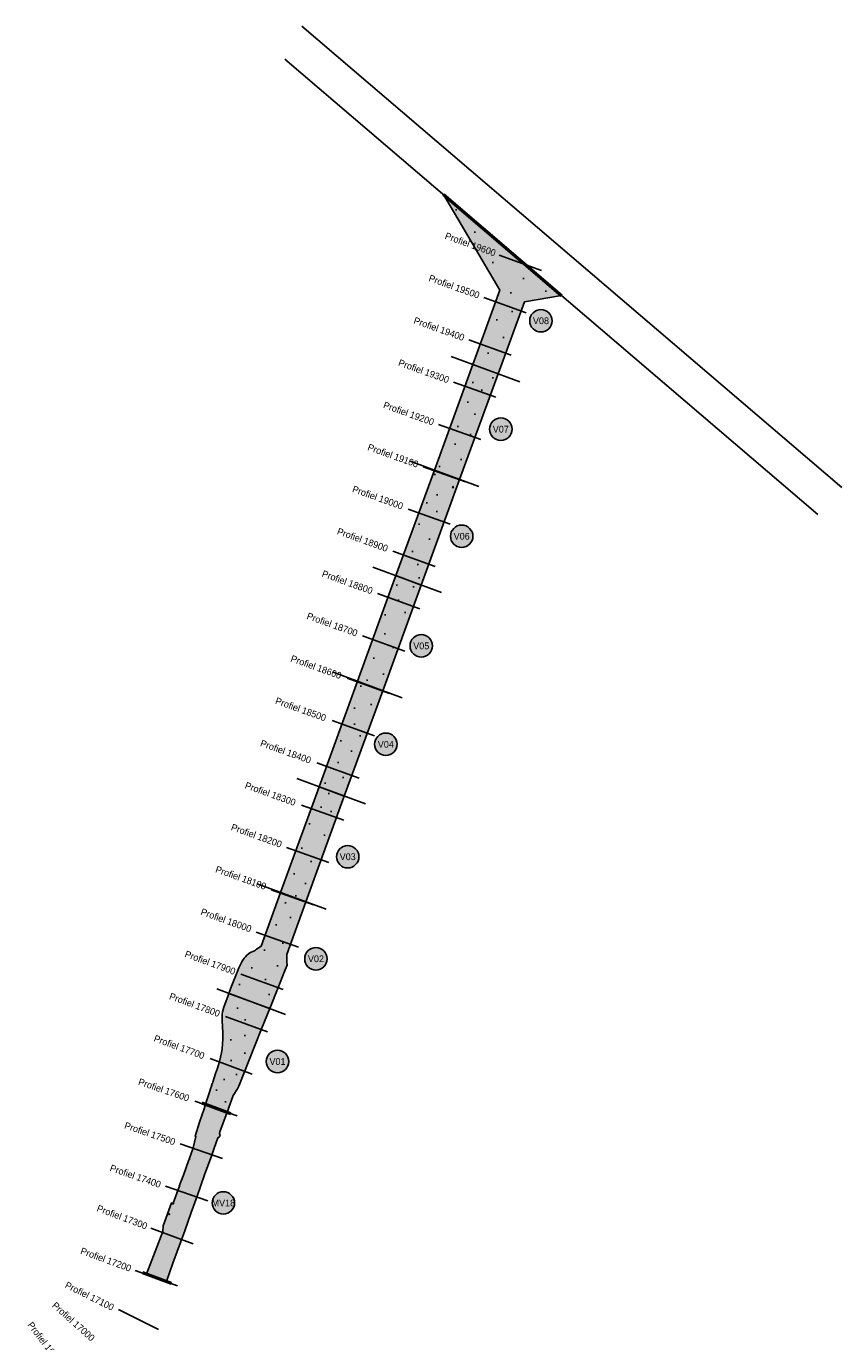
# Model space of a CAD drawing. Header units: millimetres. Extents: x 149283 to 154583, y 463980 to 478289.
# Tile 10 of 10: x 150660 to 152475, y 475363 to 478289. Entities that reach past the tile are written whole.
import ezdxf
from ezdxf.enums import TextEntityAlignment as Align

# ---------------------------------------------------------------- set-up
doc = ezdxf.new("R2010")
doc.units = ezdxf.units.MM
doc.linetypes.add('RASTER', pattern=[0])
for name, color, linetype in [('Bbk land industrie', 30, 'Continuous'), ('Bbk land niet toepasbaar', 10, 'Continuous'), ('Bbk land vrij toepasbaar', 130, 'Continuous'), ('Bbk verspr. aangrenzend perceel', 80, 'Continuous'), ('Bbk verspr. niet verspreidbaar', 10, 'Continuous'), ('Bbk verspr. vrij verspreidbaar', 130, 'Continuous'), ('Bbk water A', 80, 'Continuous'), ('Bbk water B', 30, 'Continuous'), ('Tijhuis-dwarsprofiel', 7, 'Continuous'), ('Tijhuis-dwarsprofielnummer', 7, 'Continuous'), ('Tijhuis-steekpunt', 10, 'Continuous'), ('Tijhuis-vaknummer', 10, 'Continuous'), ('Tijhuis-watervak', 150, 'Continuous')]:
    doc.layers.add(name, color=color, linetype=linetype)
doc.layers.add('Tijhuis-rijksvaargeul', color=30, linetype='Continuous', lineweight=0)
doc.layers.add('Tijhuis-watervakgrens', color=152, linetype='Continuous', lineweight=50)
doc.styles.add('ISO', font='GOTHIC.TTF')
doc.styles.get("Standard").update_dxf_attribs({"font": 'GOTHIC.TTF'})

# ---------------------------------------------------------------- blocks, each defined once
blk = doc.blocks.new('vaknummer')
h = blk.add_hatch(color=255)
h.dxf.hatch_style = 1
edge = h.paths.add_edge_path()
edge.add_arc((0, 0), 12.5, 0, 360)
blk.add_circle((0, 0), 12.5)
blk.add_attdef('NR', text='', height=7.5).set_placement((0, 0), align=Align.MIDDLE_CENTER)

msp = doc.modelspace()

# ---------------------------------------------------------------- hatches: boundary and pattern name
at = {"layer": 'Bbk land industrie'}
h = msp.add_hatch(color=256, dxfattribs=at)
h.dxf.hatch_style = 1
h.paths.add_polyline_path([(151768.2, 477676.3), (151851.1, 477690.3), (151588.1, 477915), (151713.9, 477702.4), (151653.6, 477537), (151709.9, 477516.1)])
h = msp.add_hatch(color=256, dxfattribs=at)
h.dxf.hatch_style = 1
h.paths.add_polyline_path([(151709.9, 477516.1), (151653.6, 477537), (151568, 477302), (151624.2, 477281.1)])
h = msp.add_hatch(color=256, dxfattribs=at)
h.dxf.hatch_style = 1
h.paths.add_polyline_path([(151624.2, 477281.1), (151568, 477302), (151482.4, 477067.1), (151538.7, 477046.2)])
h = msp.add_hatch(color=256, dxfattribs=at)
h.dxf.hatch_style = 1
h.paths.add_polyline_path([(151538.7, 477046.2), (151482.4, 477067.1), (151396.8, 476832.1), (151453.1, 476811.2)])
h = msp.add_hatch(color=256, dxfattribs=at)
h.dxf.hatch_style = 1
h.paths.add_polyline_path([(151453.1, 476811.2), (151396.8, 476832.1), (151311.3, 476597.3), (151367.5, 476576.4)])
h = msp.add_hatch(color=256, dxfattribs=at)
h.dxf.hatch_style = 1
h.paths.add_polyline_path([(151367.5, 476576.4), (151311.3, 476597.3), (151225.6, 476362.3), (151281.9, 476341.4)])
at = {"layer": 'Bbk land niet toepasbaar'}
h = msp.add_hatch(color=256, dxfattribs=at)
h.dxf.hatch_style = 1
edge = h.paths.add_edge_path()
edge.add_line((151239.4, 476207.2), (151239.2, 476224.3))
edge.add_line((151239.2, 476224.3), (151281.9, 476341.4))
edge.add_line((151281.9, 476341.4), (151225.6, 476362.3))
edge.add_line((151225.6, 476362.3), (151182.1, 476242.8))
edge.add_line((151182.1, 476242.8), (151171.9, 476235.9))
edge.add_arc((151165.9, 476238.8), 6.7, 282.4995, 334.1235, ccw=False)
edge.add_arc((151182.2, 476185.7), 48.9, 107.7174, 125.04)
edge.add_arc((151182, 476188.1), 46.8, 126.5065, 149.5415)
edge.add_arc((151227, 476158.8), 100.5, 148.1628, 159.3272)
edge.add_line((151133, 476194.3), (151129.3, 476184.6))
edge.add_line((151129.3, 476184.6), (151129.3, 476184.7))
edge.add_line((151129.3, 476184.7), (151116.7, 476153.6))
edge.add_line((151116.7, 476153.6), (151110.6, 476137.6))
edge.add_line((151110.6, 476137.6), (151201.4, 476103.9))
edge.add_line((151201.4, 476103.9), (151220.3, 476151))
edge.add_line((151220.3, 476151), (151235.9, 476190.2))
edge.add_line((151235.9, 476190.2), (151240.1, 476200.6))
edge.add_arc((151239.7, 476200.3), 0.45, -180, 39.5714, ccw=False)
edge.add_arc((151239.7, 476200.3), 0.45, 39.5714, 180, ccw=False)
edge.add_line((151240.1, 476200.6), (151240.2, 476200.9))
edge.add_line((151240.2, 476200.9), (151239.4, 476207.2))
h = msp.add_hatch(color=256, dxfattribs=at)
h.dxf.hatch_style = 1
edge = h.paths.add_edge_path()
edge.add_line((151183.2, 476058.6), (151201.4, 476103.9))
edge.add_line((151201.4, 476103.9), (151110.6, 476137.6))
edge.add_line((151110.6, 476137.6), (151109, 476133.4))
edge.add_line((151109, 476133.4), (151099.4, 476106.8))
edge.add_arc((151156.7, 476086.1), 61, 160.0837, 180.4549)
edge.add_line((151095.7, 476085.6), (151095.6, 476077.2))
edge.add_line((151095.6, 476077.2), (151096.9, 476050.1))
edge.add_line((151096.9, 476050.1), (151096.8, 476035.9))
edge.add_line((151096.8, 476035.9), (151096.6, 476025.4))
edge.add_line((151096.6, 476025.4), (151095.6, 476014.8))
edge.add_line((151095.6, 476014.8), (151094.2, 476005.5))
edge.add_line((151094.2, 476005.5), (151092, 475995.8))
edge.add_line((151092, 475995.8), (151089.5, 475986.3))
edge.add_line((151089.5, 475986.3), (151084.9, 475971.4))
edge.add_line((151084.9, 475971.4), (151080.8, 475959.2))
edge.add_line((151080.8, 475959.2), (151074.7, 475940.2))
edge.add_line((151074.7, 475940.2), (151073.8, 475937.4))
edge.add_line((151073.8, 475937.4), (151073.5, 475937.1))
edge.add_line((151073.5, 475937.1), (151070.9, 475928.8))
edge.add_line((151070.9, 475928.8), (151071, 475928.4))
edge.add_line((151071, 475928.4), (151070.7, 475927.4))
edge.add_line((151070.7, 475927.4), (151067.6, 475917.9))
edge.add_line((151067.6, 475917.9), (151065.5, 475911.3))
edge.add_line((151065.5, 475911.3), (151058.8, 475891.4))
edge.add_line((151058.8, 475891.4), (151106.6, 475873.3))
edge.add_line((151106.6, 475873.3), (151120.2, 475910.3))
edge.add_line((151120.2, 475910.3), (151129.9, 475925.3))
edge.add_line((151129.9, 475925.3), (151132.4, 475931.6))
edge.add_line((151132.4, 475931.6), (151154.8, 475987.8))
edge.add_line((151154.8, 475987.8), (151154.8, 475987.8))
edge.add_line((151154.8, 475987.8), (151183.2, 476058.6))
at = {"layer": 'Bbk land vrij toepasbaar'}
h = msp.add_hatch(color=256, dxfattribs=at)
h.dxf.hatch_style = 1
h.paths.add_polyline_path([(151056.5, 475733.7), (151072.3, 475777.9), (151077.9, 475793.7), (151085, 475813.8), (151086, 475816.6), (151088.6, 475818.2), (151089.4, 475819), (151090.8, 475822.4), (151090.7, 475823.6), (151089.3, 475826.1), (151090.6, 475829.6), (151106.6, 475873.3), (151058.7, 475891.1), (151055.2, 475880.7), (151045.3, 475850.9), (151035.3, 475820.3), (151037.2, 475819.7), (151031.3, 475794), (151031.8, 475793.8), (151031.8, 475792.5), (151030.8, 475792.5), (151030.5, 475791.7), (151022.1, 475768.8), (151022.7, 475768.8), (151022.7, 475767.7), (151021.6, 475767.7), (151009.3, 475733.6), (151009.8, 475733.4), (151009.8, 475732.1), (151008.8, 475732.1), (151000.2, 475708.7), (151000.8, 475708.7), (151000.8, 475707.6), (150999.7, 475707.6), (150986.5, 475670.9), (150987, 475670.7), (150987, 475669.4), (150985.3, 475669.4), (150985.3, 475670.8), (150982.9, 475671.7), (150964.1, 475620.6), (150963.8, 475608.1), (150960, 475598.2), (150950.3, 475573.1), (150931.4, 475525.1), (150929.9, 475521.2), (150926.8, 475513.9), (150971.3, 475496.8), (150986.1, 475537.3), (151012.1, 475609.4), (151026.7, 475650.1), (151039.8, 475686.6)])
at = {"layer": 'Bbk verspr. aangrenzend perceel'}
h = msp.add_hatch(color=256, dxfattribs=at)
h.dxf.hatch_style = 1
h.paths.add_polyline_path([(151768.2, 477676.3), (151851.1, 477690.3), (151588.1, 477915), (151713.9, 477702.4), (151653.6, 477537), (151709.9, 477516.1)])
h = msp.add_hatch(color=256, dxfattribs=at)
h.dxf.hatch_style = 1
h.paths.add_polyline_path([(151709.9, 477516.1), (151653.6, 477537), (151568, 477302), (151624.2, 477281.1)])
h = msp.add_hatch(color=256, dxfattribs=at)
h.dxf.hatch_style = 1
h.paths.add_polyline_path([(151624.2, 477281.1), (151568, 477302), (151482.4, 477067.1), (151538.7, 477046.2)])
h = msp.add_hatch(color=256, dxfattribs=at)
h.dxf.hatch_style = 1
h.paths.add_polyline_path([(151538.7, 477046.2), (151482.4, 477067.1), (151396.8, 476832.1), (151453.1, 476811.2)])
h = msp.add_hatch(color=256, dxfattribs=at)
h.dxf.hatch_style = 1
h.paths.add_polyline_path([(151453.1, 476811.2), (151396.8, 476832.1), (151311.3, 476597.3), (151367.5, 476576.4)])
h = msp.add_hatch(color=256, dxfattribs=at)
h.dxf.hatch_style = 1
h.paths.add_polyline_path([(151367.5, 476576.4), (151311.3, 476597.3), (151225.6, 476362.3), (151281.9, 476341.4)])
h = msp.add_hatch(color=256, dxfattribs=at)
h.dxf.hatch_style = 1
edge = h.paths.add_edge_path()
edge.add_line((151239.4, 476207.2), (151239.2, 476224.3))
edge.add_line((151239.2, 476224.3), (151281.9, 476341.4))
edge.add_line((151281.9, 476341.4), (151225.6, 476362.3))
edge.add_line((151225.6, 476362.3), (151182.1, 476242.8))
edge.add_line((151182.1, 476242.8), (151171.9, 476235.9))
edge.add_arc((151165.9, 476238.8), 6.7, 282.4995, 334.1235, ccw=False)
edge.add_arc((151182.2, 476185.7), 48.9, 107.7174, 125.04)
edge.add_arc((151182, 476188.1), 46.8, 126.5065, 149.5415)
edge.add_arc((151227, 476158.8), 100.5, 148.1628, 159.3272)
edge.add_line((151133, 476194.3), (151129.3, 476184.6))
edge.add_line((151129.3, 476184.6), (151129.3, 476184.7))
edge.add_line((151129.3, 476184.7), (151116.7, 476153.6))
edge.add_line((151116.7, 476153.6), (151110.6, 476137.6))
edge.add_line((151110.6, 476137.6), (151201.4, 476103.9))
edge.add_line((151201.4, 476103.9), (151220.3, 476151))
edge.add_line((151220.3, 476151), (151235.9, 476190.2))
edge.add_line((151235.9, 476190.2), (151240.1, 476200.6))
edge.add_arc((151239.7, 476200.3), 0.45, -180, 39.5714, ccw=False)
edge.add_arc((151239.7, 476200.3), 0.45, 39.5714, 180, ccw=False)
edge.add_line((151240.1, 476200.6), (151240.2, 476200.9))
edge.add_line((151240.2, 476200.9), (151239.4, 476207.2))
at = {"layer": 'Bbk verspr. niet verspreidbaar'}
h = msp.add_hatch(color=256, dxfattribs=at)
h.dxf.hatch_style = 1
edge = h.paths.add_edge_path()
edge.add_line((151183.2, 476058.6), (151201.4, 476103.9))
edge.add_line((151201.4, 476103.9), (151110.6, 476137.6))
edge.add_line((151110.6, 476137.6), (151109, 476133.4))
edge.add_line((151109, 476133.4), (151099.4, 476106.8))
edge.add_arc((151156.7, 476086.1), 61, 160.0837, 180.4549)
edge.add_line((151095.7, 476085.6), (151095.6, 476077.2))
edge.add_line((151095.6, 476077.2), (151096.9, 476050.1))
edge.add_line((151096.9, 476050.1), (151096.8, 476035.9))
edge.add_line((151096.8, 476035.9), (151096.6, 476025.4))
edge.add_line((151096.6, 476025.4), (151095.6, 476014.8))
edge.add_line((151095.6, 476014.8), (151094.2, 476005.5))
edge.add_line((151094.2, 476005.5), (151092, 475995.8))
edge.add_line((151092, 475995.8), (151089.5, 475986.3))
edge.add_line((151089.5, 475986.3), (151084.9, 475971.4))
edge.add_line((151084.9, 475971.4), (151080.8, 475959.2))
edge.add_line((151080.8, 475959.2), (151074.7, 475940.2))
edge.add_line((151074.7, 475940.2), (151073.8, 475937.4))
edge.add_line((151073.8, 475937.4), (151073.5, 475937.1))
edge.add_line((151073.5, 475937.1), (151070.9, 475928.8))
edge.add_line((151070.9, 475928.8), (151071, 475928.4))
edge.add_line((151071, 475928.4), (151070.7, 475927.4))
edge.add_line((151070.7, 475927.4), (151067.6, 475917.9))
edge.add_line((151067.6, 475917.9), (151065.5, 475911.3))
edge.add_line((151065.5, 475911.3), (151058.8, 475891.4))
edge.add_line((151058.8, 475891.4), (151106.6, 475873.3))
edge.add_line((151106.6, 475873.3), (151120.2, 475910.3))
edge.add_line((151120.2, 475910.3), (151129.9, 475925.3))
edge.add_line((151129.9, 475925.3), (151132.4, 475931.6))
edge.add_line((151132.4, 475931.6), (151154.8, 475987.8))
edge.add_line((151154.8, 475987.8), (151154.8, 475987.8))
edge.add_line((151154.8, 475987.8), (151183.2, 476058.6))
at = {"layer": 'Bbk verspr. vrij verspreidbaar'}
h = msp.add_hatch(color=256, dxfattribs=at)
h.dxf.hatch_style = 1
h.paths.add_polyline_path([(151056.5, 475733.7), (151072.3, 475777.9), (151077.9, 475793.7), (151085, 475813.8), (151086, 475816.6), (151088.6, 475818.2), (151089.4, 475819), (151090.8, 475822.4), (151090.7, 475823.6), (151089.3, 475826.1), (151090.6, 475829.6), (151106.6, 475873.3), (151058.7, 475891.1), (151055.2, 475880.7), (151045.3, 475850.9), (151035.3, 475820.3), (151037.2, 475819.7), (151031.3, 475794), (151031.8, 475793.8), (151031.8, 475792.5), (151030.8, 475792.5), (151030.5, 475791.7), (151022.1, 475768.8), (151022.7, 475768.8), (151022.7, 475767.7), (151021.6, 475767.7), (151009.3, 475733.6), (151009.8, 475733.4), (151009.8, 475732.1), (151008.8, 475732.1), (151000.2, 475708.7), (151000.8, 475708.7), (151000.8, 475707.6), (150999.7, 475707.6), (150986.5, 475670.9), (150987, 475670.7), (150987, 475669.4), (150985.3, 475669.4), (150985.3, 475670.8), (150982.9, 475671.7), (150964.1, 475620.6), (150963.8, 475608.1), (150960, 475598.2), (150950.3, 475573.1), (150931.4, 475525.1), (150929.9, 475521.2), (150926.8, 475513.9), (150971.3, 475496.8), (150986.1, 475537.3), (151012.1, 475609.4), (151026.7, 475650.1), (151039.8, 475686.6)])
at = {"layer": 'Bbk water A'}
h = msp.add_hatch(color=256, dxfattribs=at)
h.dxf.hatch_style = 1
h.paths.add_polyline_path([(151768.2, 477676.3), (151851.1, 477690.3), (151588.1, 477915), (151713.9, 477702.4), (151653.6, 477537), (151709.9, 477516.1)])
h = msp.add_hatch(color=256, dxfattribs=at)
h.dxf.hatch_style = 1
h.paths.add_polyline_path([(151709.9, 477516.1), (151653.6, 477537), (151568, 477302), (151624.2, 477281.1)])
h = msp.add_hatch(color=256, dxfattribs=at)
h.dxf.hatch_style = 1
h.paths.add_polyline_path([(151624.2, 477281.1), (151568, 477302), (151482.4, 477067.1), (151538.7, 477046.2)])
h = msp.add_hatch(color=256, dxfattribs=at)
h.dxf.hatch_style = 1
h.paths.add_polyline_path([(151538.7, 477046.2), (151482.4, 477067.1), (151396.8, 476832.1), (151453.1, 476811.2)])
h = msp.add_hatch(color=256, dxfattribs=at)
h.dxf.hatch_style = 1
h.paths.add_polyline_path([(151453.1, 476811.2), (151396.8, 476832.1), (151311.3, 476597.3), (151367.5, 476576.4)])
h = msp.add_hatch(color=256, dxfattribs=at)
h.dxf.hatch_style = 1
h.paths.add_polyline_path([(151367.5, 476576.4), (151311.3, 476597.3), (151225.6, 476362.3), (151281.9, 476341.4)])
h = msp.add_hatch(color=256, dxfattribs=at)
h.dxf.hatch_style = 1
h.paths.add_polyline_path([(151056.5, 475733.7), (151072.3, 475777.9), (151077.9, 475793.7), (151085, 475813.8), (151086, 475816.6), (151088.6, 475818.2), (151089.4, 475819), (151090.8, 475822.4), (151090.7, 475823.6), (151089.3, 475826.1), (151090.6, 475829.6), (151106.6, 475873.3), (151058.7, 475891.1), (151055.2, 475880.7), (151045.3, 475850.9), (151035.3, 475820.3), (151037.2, 475819.7), (151031.3, 475794), (151031.8, 475793.8), (151031.8, 475792.5), (151030.8, 475792.5), (151030.5, 475791.7), (151022.1, 475768.8), (151022.7, 475768.8), (151022.7, 475767.7), (151021.6, 475767.7), (151009.3, 475733.6), (151009.8, 475733.4), (151009.8, 475732.1), (151008.8, 475732.1), (151000.2, 475708.7), (151000.8, 475708.7), (151000.8, 475707.6), (150999.7, 475707.6), (150986.5, 475670.9), (150987, 475670.7), (150987, 475669.4), (150985.3, 475669.4), (150985.3, 475670.8), (150982.9, 475671.7), (150964.1, 475620.6), (150963.8, 475608.1), (150960, 475598.2), (150950.3, 475573.1), (150931.4, 475525.1), (150929.9, 475521.2), (150926.8, 475513.9), (150971.3, 475496.8), (150986.1, 475537.3), (151012.1, 475609.4), (151026.7, 475650.1), (151039.8, 475686.6)])
at = {"layer": 'Bbk water B'}
h = msp.add_hatch(color=256, dxfattribs=at)
h.dxf.hatch_style = 1
edge = h.paths.add_edge_path()
edge.add_line((151239.4, 476207.2), (151239.2, 476224.3))
edge.add_line((151239.2, 476224.3), (151281.9, 476341.4))
edge.add_line((151281.9, 476341.4), (151225.6, 476362.3))
edge.add_line((151225.6, 476362.3), (151182.1, 476242.8))
edge.add_line((151182.1, 476242.8), (151171.9, 476235.9))
edge.add_arc((151165.9, 476238.8), 6.7, 282.4995, 334.1235, ccw=False)
edge.add_arc((151182.2, 476185.7), 48.9, 107.7174, 125.04)
edge.add_arc((151182, 476188.1), 46.8, 126.5065, 149.5415)
edge.add_arc((151227, 476158.8), 100.5, 148.1628, 159.3272)
edge.add_line((151133, 476194.3), (151129.3, 476184.6))
edge.add_line((151129.3, 476184.6), (151129.3, 476184.7))
edge.add_line((151129.3, 476184.7), (151116.7, 476153.6))
edge.add_line((151116.7, 476153.6), (151110.6, 476137.6))
edge.add_line((151110.6, 476137.6), (151201.4, 476103.9))
edge.add_line((151201.4, 476103.9), (151220.3, 476151))
edge.add_line((151220.3, 476151), (151235.9, 476190.2))
edge.add_line((151235.9, 476190.2), (151240.1, 476200.6))
edge.add_arc((151239.7, 476200.3), 0.45, -180, 39.5714, ccw=False)
edge.add_arc((151239.7, 476200.3), 0.45, 39.5714, 180, ccw=False)
edge.add_line((151240.1, 476200.6), (151240.2, 476200.9))
edge.add_line((151240.2, 476200.9), (151239.4, 476207.2))
h = msp.add_hatch(color=256, dxfattribs=at)
h.dxf.hatch_style = 1
edge = h.paths.add_edge_path()
edge.add_line((151183.2, 476058.6), (151201.4, 476103.9))
edge.add_line((151201.4, 476103.9), (151110.6, 476137.6))
edge.add_line((151110.6, 476137.6), (151109, 476133.4))
edge.add_line((151109, 476133.4), (151099.4, 476106.8))
edge.add_arc((151156.7, 476086.1), 61, 160.0837, 180.4549)
edge.add_line((151095.7, 476085.6), (151095.6, 476077.2))
edge.add_line((151095.6, 476077.2), (151096.9, 476050.1))
edge.add_line((151096.9, 476050.1), (151096.8, 476035.9))
edge.add_line((151096.8, 476035.9), (151096.6, 476025.4))
edge.add_line((151096.6, 476025.4), (151095.6, 476014.8))
edge.add_line((151095.6, 476014.8), (151094.2, 476005.5))
edge.add_line((151094.2, 476005.5), (151092, 475995.8))
edge.add_line((151092, 475995.8), (151089.5, 475986.3))
edge.add_line((151089.5, 475986.3), (151084.9, 475971.4))
edge.add_line((151084.9, 475971.4), (151080.8, 475959.2))
edge.add_line((151080.8, 475959.2), (151074.7, 475940.2))
edge.add_line((151074.7, 475940.2), (151073.8, 475937.4))
edge.add_line((151073.8, 475937.4), (151073.5, 475937.1))
edge.add_line((151073.5, 475937.1), (151070.9, 475928.8))
edge.add_line((151070.9, 475928.8), (151071, 475928.4))
edge.add_line((151071, 475928.4), (151070.7, 475927.4))
edge.add_line((151070.7, 475927.4), (151067.6, 475917.9))
edge.add_line((151067.6, 475917.9), (151065.5, 475911.3))
edge.add_line((151065.5, 475911.3), (151058.8, 475891.4))
edge.add_line((151058.8, 475891.4), (151106.6, 475873.3))
edge.add_line((151106.6, 475873.3), (151120.2, 475910.3))
edge.add_line((151120.2, 475910.3), (151129.9, 475925.3))
edge.add_line((151129.9, 475925.3), (151132.4, 475931.6))
edge.add_line((151132.4, 475931.6), (151154.8, 475987.8))
edge.add_line((151154.8, 475987.8), (151154.8, 475987.8))
edge.add_line((151154.8, 475987.8), (151183.2, 476058.6))

# ---------------------------------------------------------------- linework, layer by layer
at = {"layer": 'Tijhuis-dwarsprofiel', "linetype": 'Continuous'}
for p, q in [((151712.1, 477780), (151806.3, 477746.2)), ((151678.3, 477685.9), (151772.4, 477652.1)), ((151644.5, 477591.8), (151738.6, 477558)), ((151610.7, 477497.7), (151704.8, 477463.9)), ((151576.9, 477403.6), (151671, 477369.8)), ((151543.1, 477309.5), (151637.2, 477275.7)), ((151509.3, 477215.4), (151603.4, 477181.6)), ((151475.4, 477121.3), (151569.5, 477087.5)), ((151441.6, 477027.2), (151535.7, 476993.4)), ((151407.8, 476933.1), (151501.9, 476899.3)), ((151374, 476839), (151468.1, 476805.1)), ((151340.2, 476744.8), (151434.3, 476711)), ((151306.4, 476650.7), (151400.5, 476616.9)), ((151272.5, 476556.6), (151366.7, 476522.8)), ((151238.7, 476462.5), (151332.8, 476428.7)), ((151204.9, 476368.4), (151299, 476334.6)), ((151171.1, 476274.3), (151265.2, 476240.5)), ((151137.4, 476180.5), (151231.3, 476146.1)), ((151102.9, 476086.6), (151196.8, 476052.2)), ((151068.5, 475992.7), (151162.4, 475958.3)), ((151034.5, 475897.7), (151129, 475865.1)), ((151001.9, 475803.1), (151096.5, 475770.5)), ((150969.3, 475708.6), (151063.9, 475676)), ((150937.1, 475615.4), (151030.7, 475580.2)), ((150902, 475521.3), (150995.9, 475486.9)), ((150864.6, 475434.5), (150954.2, 475390.1))]:
    msp.add_line(p, q, dxfattribs=at)
at = {"layer": 'Tijhuis-rijksvaargeul', "color": 30, "linetype": 'RASTER', "lineweight": 25, "ltscale": 10}
for p, q in [((151273, 478289.3), (152474.7, 477263)), ((151235.2, 478216.4), (152421.4, 477203.3))]:
    msp.add_line(p, q, dxfattribs=at)
at = {"layer": 'Tijhuis-steekpunt', "color": 7, "linetype": 'Continuous', "lineweight": 25}
for p, q in [((151615.1, 477880.7), (151617.8, 477880.7)), ((151616.5, 477882.1), (151616.5, 477879.3)), ((151656.7, 477831.6), (151659.4, 477831.6)), ((151658.1, 477832.9), (151658.1, 477830.2)), ((151696.3, 477763.8), (151699, 477763.8)), ((151697.7, 477765.1), (151697.7, 477762.4)), ((151764.8, 477728), (151767.6, 477728)), ((151766.2, 477729.4), (151766.2, 477726.6)), ((151736.8, 477696.4), (151739.5, 477696.4)), ((151738.2, 477697.8), (151738.2, 477695)), ((151814.6, 477700), (151817.4, 477700)), ((151816, 477701.3), (151816, 477698.6)), ((151705.2, 477636.5), (151707.9, 477636.5)), ((151706.6, 477637.9), (151706.6, 477635.1)), ((151739.9, 477655), (151742.6, 477655)), ((151741.3, 477656.4), (151741.3, 477653.7)), ((151720.4, 477597.2), (151723.1, 477597.2)), ((151721.7, 477598.6), (151721.7, 477595.8)), ((151686.5, 477561.9), (151689.3, 477561.9)), ((151687.9, 477563.3), (151687.9, 477560.5)), ((151652.1, 477496.8), (151654.8, 477496.8)), ((151653.5, 477498.2), (151653.5, 477495.4)), ((151696.5, 477507.2), (151699.3, 477507.2)), ((151697.9, 477508.6), (151697.9, 477505.8)), ((151672.2, 477479.7), (151674.9, 477479.7)), ((151673.6, 477481.1), (151673.6, 477478.3)), ((151641.1, 477453), (151643.9, 477453)), ((151642.5, 477454.3), (151642.5, 477451.6)), ((151658.3, 477427.5), (151658.3, 477424.8)), ((151618.9, 477398.8), (151621.6, 477398.8)), ((151620.3, 477400.2), (151620.3, 477397.5)), ((151656.9, 477426.2), (151659.7, 477426.2)), ((151646.6, 477381.3), (151649.3, 477381.3)), ((151648, 477382.6), (151648, 477379.9)), ((151613.1, 477359.9), (151615.8, 477359.9)), ((151614.5, 477361.3), (151614.5, 477358.5)), ((151577.7, 477310), (151580.4, 477310)), ((151579.1, 477311.4), (151579.1, 477308.6)), ((151626, 477325.9), (151628.8, 477325.9)), ((151627.4, 477327.3), (151627.4, 477324.5)), ((151567.8, 477292.5), (151570.6, 477292.5)), ((151569.2, 477293.9), (151569.2, 477291.1)), ((151607.7, 477265.7), (151611.2, 477262.2)), ((151607.7, 477262.2), (151611.2, 477265.7)), ((151608, 477264.1), (151610.8, 477264.1)), ((151609.4, 477265.5), (151609.4, 477262.8)), ((151549.8, 477229), (151552.5, 477229)), ((151551.1, 477230.3), (151551.1, 477227.6)), ((151572.7, 477246.8), (151575.4, 477246.8)), ((151574.1, 477248.2), (151574.1, 477245.4)), ((151571.7, 477209.6), (151574.4, 477209.6)), ((151573.1, 477210.9), (151573.1, 477208.2)), ((151532.4, 477181.4), (151535.1, 477181.4)), ((151533.8, 477182.7), (151533.8, 477180)), ((151555.5, 477148.2), (151558.3, 477148.2)), ((151556.9, 477149.5), (151556.9, 477146.8)), ((151517.5, 477121.1), (151520.2, 477121.1)), ((151518.9, 477122.5), (151518.9, 477119.7)), ((151529.7, 477091.7), (151532.4, 477091.7)), ((151531.1, 477093.1), (151531.1, 477090.3)), ((151484.5, 477047.2), (151484.5, 477044.5)), ((151532.7, 477062.2), (151535.5, 477062.2)), ((151534.1, 477063.6), (151534.1, 477060.8)), ((151483.1, 477045.9), (151485.9, 477045.9)), ((151519.9, 477042.2), (151522.7, 477042.2)), ((151521.3, 477043.5), (151521.3, 477040.8)), ((151486.8, 477012.4), (151489.5, 477012.4)), ((151488.2, 477013.8), (151488.2, 477011)), ((151457.4, 476980.1), (151460.1, 476980.1)), ((151458.7, 476981.4), (151458.7, 476978.7)), ((151501.3, 476985), (151504.1, 476985)), ((151502.7, 476986.3), (151502.7, 476983.6)), ((151456.6, 476938), (151459.3, 476938)), ((151458, 476939.4), (151458, 476936.6)), ((151475.1, 476907), (151477.8, 476907)), ((151476.4, 476908.4), (151476.4, 476905.6)), ((151432, 476883.9), (151434.7, 476883.9)), ((151433.3, 476885.2), (151433.3, 476882.5)), ((151453.1, 476848.2), (151455.9, 476848.2)), ((151454.5, 476849.6), (151454.5, 476846.8)), ((151403, 476821.1), (151405.8, 476821.1)), ((151404.4, 476822.5), (151404.4, 476819.8)), ((151416.6, 476834.3), (151419.3, 476834.3)), ((151418, 476835.6), (151418, 476832.9)), ((151388.5, 476772.5), (151391.2, 476772.5)), ((151389.9, 476773.8), (151389.9, 476771.1)), ((151425.9, 476780.2), (151428.6, 476780.2)), ((151427.3, 476781.6), (151427.3, 476778.8)), ((151388.6, 476736.7), (151391.3, 476736.7)), ((151390, 476738.1), (151390, 476735.3)), ((151358.3, 476699.5), (151361, 476699.5)), ((151359.7, 476700.9), (151359.7, 476698.2)), ((151401.5, 476710.7), (151404.3, 476710.7)), ((151402.9, 476712.1), (151402.9, 476709.4)), ((151382.2, 476676.8), (151384.9, 476676.8)), ((151383.6, 476678.2), (151383.6, 476675.5)), ((151352.8, 476651.5), (151355.5, 476651.5)), ((151354.1, 476652.8), (151354.1, 476650.1)), ((151363.6, 476618), (151366.3, 476618)), ((151365, 476619.3), (151365, 476616.6)), ((151323.5, 476605.2), (151326.2, 476605.2)), ((151324.8, 476606.5), (151324.8, 476603.8)), ((151331.8, 476582.2), (151334.6, 476582.2)), ((151333.2, 476583.6), (151333.2, 476580.8)), ((151314.2, 476552), (151317, 476552)), ((151315.6, 476553.4), (151315.6, 476550.7)), ((151336.9, 476542.5), (151339.6, 476542.5)), ((151338.2, 476543.8), (151338.2, 476541.1)), ((151288.2, 476514.9), (151291, 476514.9)), ((151289.6, 476516.3), (151289.6, 476513.5)), ((151323, 476490.8), (151323, 476488.1)), ((151271.8, 476460.9), (151274.6, 476460.9)), ((151273.2, 476462.3), (151273.2, 476459.5)), ((151321.6, 476489.5), (151324.3, 476489.5)), ((151293.6, 476432.5), (151293.6, 476429.8)), ((151254.2, 476403.5), (151257, 476403.5)), ((151255.6, 476404.8), (151255.6, 476402.1)), ((151292.3, 476431.2), (151295, 476431.2)), ((151279.6, 476382.1), (151282.3, 476382.1)), ((151281, 476383.4), (151281, 476380.7)), ((151258.2, 476355), (151260.9, 476355)), ((151259.6, 476356.4), (151259.6, 476353.7)), ((151235.2, 476339.1), (151238, 476339.1)), ((151236.6, 476340.5), (151236.6, 476337.8)), ((151214.4, 476290.6), (151217.1, 476290.6)), ((151215.8, 476291.9), (151215.8, 476289.2)), ((151246.1, 476306.5), (151248.8, 476306.5)), ((151247.4, 476307.9), (151247.4, 476305.2)), ((151188.5, 476234), (151191.3, 476234)), ((151189.9, 476235.3), (151189.9, 476232.6)), ((151229.4, 476249.6), (151232.2, 476249.6)), ((151230.8, 476251), (151230.8, 476248.2)), ((151217.6, 476199.2), (151220.3, 476199.2)), ((151219, 476200.6), (151219, 476197.8)), ((151160.4, 476194.7), (151163.1, 476194.7)), ((151161.7, 476196), (151161.7, 476193.3)), ((151190.3, 476168.8), (151193.1, 476168.8)), ((151191.7, 476170.2), (151191.7, 476167.4)), ((151132.9, 476157.7), (151135.6, 476157.7)), ((151134.3, 476159), (151134.3, 476156.3)), ((151199, 476135.3), (151201.7, 476135.3)), ((151200.4, 476136.6), (151200.4, 476133.9)), ((151128.3, 476105.1), (151131, 476105.1)), ((151129.7, 476106.4), (151129.7, 476103.7)), ((151145.7, 476078.6), (151148.4, 476078.6)), ((151147, 476080), (151147, 476077.2)), ((151113.1, 476034.3), (151115.9, 476034.3)), ((151114.5, 476035.6), (151114.5, 476032.9)), ((151145, 476044.3), (151147.7, 476044.3)), ((151146.3, 476045.7), (151146.3, 476042.9)), ((151144.5, 476004.8), (151147.3, 476004.8)), ((151145.9, 476006.2), (151145.9, 476003.4)), ((151114.1, 475988.2), (151116.9, 475988.2)), ((151115.5, 475989.5), (151115.5, 475986.8)), ((151098.5, 475946.5), (151101.2, 475946.5)), ((151099.9, 475947.9), (151099.9, 475945.1)), ((151126.3, 475957.2), (151129, 475957.2)), ((151127.7, 475958.6), (151127.7, 475955.8)), ((151081.2, 475922.5), (151083.9, 475922.5)), ((151082.6, 475923.8), (151082.6, 475921.1)), ((151101.9, 475896.6), (151104.7, 475896.6)), ((151103.3, 475898), (151103.3, 475895.2))]:
    msp.add_line(p, q, dxfattribs=at)
at = {"layer": 'Tijhuis-watervak'}
for points in [[(151768.2, 477676.3), (151851.1, 477690.3), (151588.1, 477915), (151713.9, 477702.4), (151653.6, 477537), (151709.9, 477516.1)], [(151709.9, 477516.1), (151653.6, 477537), (151568, 477302), (151624.2, 477281.1)], [(151624.2, 477281.1), (151568, 477302), (151482.4, 477067.1), (151538.7, 477046.2)], [(151538.7, 477046.2), (151482.4, 477067.1), (151396.8, 476832.1), (151453.1, 476811.2)], [(151453.1, 476811.2), (151396.8, 476832.1), (151311.3, 476597.3), (151367.5, 476576.4)], [(151367.5, 476576.4), (151311.3, 476597.3), (151225.6, 476362.3), (151281.9, 476341.4)], [(151056.5, 475733.7), (151072.3, 475777.9), (151077.9, 475793.7), (151085, 475813.8), (151086, 475816.6), (151088.6, 475818.2), (151089.4, 475819), (151090.8, 475822.4), (151090.7, 475823.6), (151089.3, 475826.1), (151090.6, 475829.6), (151106.6, 475873.3), (151058.7, 475891.1), (151055.2, 475880.7), (151045.3, 475850.9), (151035.3, 475820.3), (151037.2, 475819.7), (151031.3, 475794), (151031.8, 475793.8), (151031.8, 475792.5), (151030.8, 475792.5), (151030.5, 475791.7), (151022.1, 475768.8), (151022.7, 475768.8), (151022.7, 475767.7), (151021.6, 475767.7), (151009.3, 475733.6), (151009.8, 475733.4), (151009.8, 475732.1), (151008.8, 475732.1), (151000.2, 475708.7), (151000.8, 475708.7), (151000.8, 475707.6), (150999.7, 475707.6), (150986.5, 475670.9), (150987, 475670.7), (150987, 475669.4), (150985.3, 475669.4), (150985.3, 475670.8), (150982.9, 475671.7), (150964.1, 475620.6), (150963.8, 475608.1), (150960, 475598.2), (150950.3, 475573.1), (150931.4, 475525.1), (150929.9, 475521.2), (150926.8, 475513.9), (150971.3, 475496.8), (150986.1, 475537.3), (151012.1, 475609.4), (151026.7, 475650.1), (151039.8, 475686.6)], [(150978.4, 475647.2), (150978.4, 475646.1), (150976.7, 475646.1), (150976.7, 475647.2)]]:
    msp.add_lwpolyline(points, close=True, dxfattribs=at)
for points in [[(151239.4, 476207.2), (151239.2, 476224.3), (151281.9, 476341.4), (151225.6, 476362.3), (151182.1, 476242.8), (151171.9, 476235.9, -0.229141), (151167.3, 476232.3, 0.075729), (151154.1, 476225.7, 0.100849), (151141.6, 476211.8, 0.048752), (151133, 476194.3), (151129.3, 476184.6), (151129.3, 476184.7), (151116.7, 476153.6), (151110.6, 476137.6), (151201.4, 476103.9), (151220.3, 476151), (151235.9, 476190.2), (151240.1, 476200.6, -1.422478), (151239.3, 476200.3, -0.702998), (151240.1, 476200.6), (151240.2, 476200.9)], [(151183.2, 476058.6), (151201.4, 476103.9), (151110.6, 476137.6), (151109, 476133.4), (151099.4, 476106.8, 0.089121), (151095.7, 476085.6), (151095.6, 476077.2), (151096.9, 476050.1), (151096.8, 476035.9), (151096.6, 476025.4), (151095.6, 476014.8), (151094.2, 476005.5), (151092, 475995.8), (151089.5, 475986.3), (151084.9, 475971.4), (151080.8, 475959.2), (151074.7, 475940.2), (151073.8, 475937.4), (151073.5, 475937.1), (151070.9, 475928.8), (151071, 475928.4), (151070.7, 475927.4), (151067.6, 475917.9), (151065.5, 475911.3), (151058.8, 475891.4), (151106.6, 475873.3), (151120.2, 475910.3), (151129.9, 475925.3), (151132.4, 475931.6), (151154.8, 475987.8), (151154.8, 475987.8)]]:
    msp.add_lwpolyline(points, format="xyb", close=True, dxfattribs=at)
at = {"layer": 'Tijhuis-watervakgrens', "linetype": 'Continuous', "lineweight": 25}
for p, q in [((151605.3, 477554.9), (151758.3, 477498.1)), ((151514.1, 477322), (151667, 477265.2)), ((151430.8, 477086.3), (151583.7, 477029.5)), ((151343, 476852.1), (151495.9, 476795.3)), ((151261.4, 476615.8), (151414.3, 476559.1)), ((151173.8, 476381.6), (151326.7, 476324.8)), ((151083.5, 476147.7), (151236.5, 476090.9))]:
    msp.add_line(p, q, dxfattribs=at)
at = {"layer": 'Tijhuis-watervakgrens'}
for p, q in [((151050.4, 475894.6), (151114.1, 475870.4)), ((150918.5, 475517.1), (150982.1, 475492.7))]:
    msp.add_line(p, q, dxfattribs=at)
msp.add_lwpolyline([(151588.1, 477915), (151851.1, 477690.3)], dxfattribs=at)

# ---------------------------------------------------------------- block references
at = {"layer": 'Tijhuis-vaknummer', "xscale": 2, "yscale": 2, "zscale": 2}
for p, values in [((151805.2, 477634.2), {'NR': 'V08'}), ((151715.8, 477393), {'NR': 'V07'}), ((151628.7, 477154.7), {'NR': 'V06'}), ((151538.8, 476910.9), {'NR': 'V05'}), ((151459.9, 476691.9), {'NR': 'V04'}), ((151375, 476441.8), {'NR': 'V03'}), ((151304.3, 476214.7), {'NR': 'V02'}), ((151218.7, 475986.2), {'NR': 'V01'}), ((151098.2, 475671.5), {'NR': 'MV18'})]:
    msp.add_blockref('vaknummer', p, dxfattribs=at).add_auto_attribs(values)

# ---------------------------------------------------------------- texts
at = {"layer": 'Tijhuis-dwarsprofielnummer', "style": 'ISO'}
for s, rotation, p in [('Profiel 19600 ', 340.2353, (151709, 477782.3)), ('Profiel 19500 ', 340.2353, (151672.9, 477688.3)), ('Profiel 19400 ', 340.2353, (151639.4, 477594.1)), ('Profiel 19300 ', 340.2353, (151605.2, 477500.1)), ('Profiel 19200 ', 340.2353, (151571.8, 477405.9)), ('Profiel 19100 ', 340.2353, (151536.9, 477312.1)), ('Profiel 19000 ', 340.2353, (151502.8, 477219)), ('Profiel 18900 ', 340.2353, (151469, 477124.9)), ('Profiel 18800 ', 340.2353, (151435.2, 477030.7)), ('Profiel 18700 ', 340.2353, (151401.4, 476936.6)), ('Profiel 18600 ', 340.2353, (151365.6, 476841.9)), ('Profiel 18500 ', 340.2353, (151331.4, 476747.9)), ('Profiel 18400 ', 340.2353, (151298, 476653.7)), ('Profiel 18300 ', 340.2353, (151263.8, 476559.7)), ('Profiel 18200 ', 340.2353, (151232.9, 476466.7)), ('Profiel 18100 ', 340.2353, (151198.1, 476373)), ('Profiel 18000 ', 340.2353, (151165.3, 476278.5)), ('Profiel 17900 ', 339.8558, (151129.6, 476183.8)), ('Profiel 17800 ', 339.8558, (151095.1, 476089.9)), ('Profiel 17700 ', 339.8558, (151060.7, 475996.1)), ('Profiel 17600 ', 340.9931, (151026.9, 475901.8)), ('Profiel 17500 ', 340.9931, (150995.9, 475804.7)), ('Profiel 17400 ', 340.9931, (150963.7, 475710)), ('Profiel 17300 ', 339.4063, (150933.5, 475617.2)), ('Profiel 17200 ', 339.8564, (150897.5, 475523.3)), ('Profiel 17100 ', 333.6362, (150858.3, 475435.4)), ('Profiel 17000 ', 318.0926, (150812.7, 475364.3)), ('Profiel 16900 ', 307.2001, (150742.1, 475305.7))]:
    msp.add_text(s, height=15, rotation=rotation, dxfattribs=at).set_placement(p, align=Align.MIDDLE_RIGHT)

doc.saveas('drawing.dxf')
